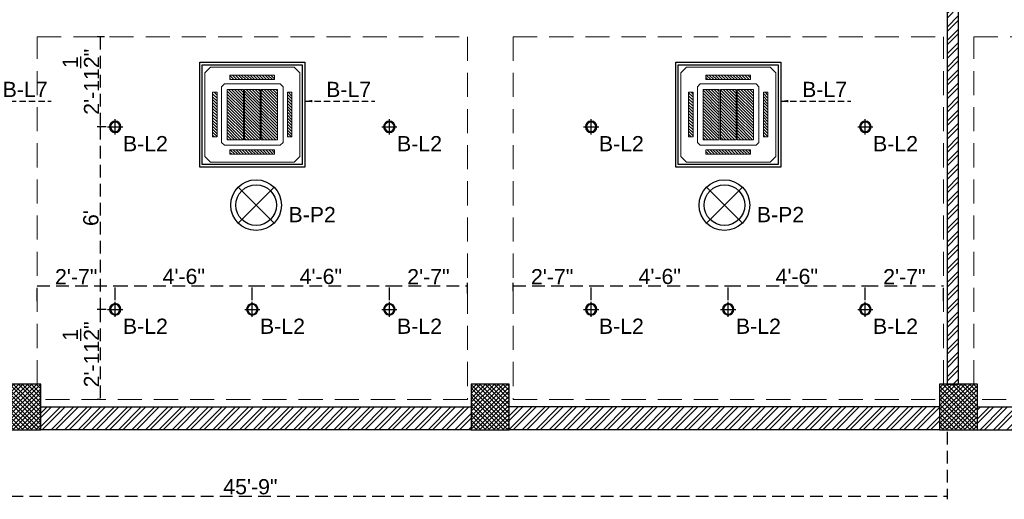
# Model space of a CAD drawing. Header units: inches. Extents: x 105152 to 158499, y 12149 to 30915.
# Tile 74 of 256: x 124861 to 125248, y 17377 to 17566. Entities that reach past the tile are written whole.
import ezdxf

# ---------------------------------------------------------------- set-up
doc = ezdxf.new("R2010")
doc.units = ezdxf.units.IN
doc.header["$MEASUREMENT"] = 0
doc.header["$PDMODE"] = 34
doc.linetypes.add('HIDDEN', pattern=[0.375, 0.25, -0.125])
for name, color, linetype, lineweight in [('-AC-EQUEPMENT', 1, 'Continuous', 20), ('PD_COLUMN', 2, 'Continuous', 60), ('PD_HATCH', 45, 'Continuous', 9)]:
    doc.layers.add(name, color=color, linetype=linetype, lineweight=lineweight)
doc.layers.add('15w led', color=7, linetype='Continuous', true_color=0xe600e6)
for name, color, linetype in [('PD_025_TEXT', 61, 'Continuous'), ('PD_DIMENSION', 101, 'Continuous'), ('PD_LIGHTING', 23, 'Continuous')]:
    doc.layers.add(name, color=color, linetype=linetype)
doc.layers.add('PD_BASE', color=8, linetype='Continuous', transparency=0.5)
doc.styles.get("Standard").update_dxf_attribs({"font": 'arial.ttf', "height": 6})
doc.styles.add('style1', font='arial.ttf', dxfattribs={"height": 500})
doc.dimstyles.new('ISO-10', dxfattribs={"dimtxt": 6, "dimasz": 0.5, "dimexe": 1.25, "dimexo": 0.625, "dimtad": 1, "dimtoh": 1, "dimdec": 1, "dimlunit": 4, "dimtxsty": 'Standard', "dimblk": 'ARCHTICK', "dimcen": 2.5, "dimclrt": 3, "dimadec": 0, "dimazin": 0, "dimtfac": 1, "dimtdec": 1, "dimtmove": 1, "dimatfit": 3, "dimfxl": 1, "dimarcsym": 0})
pattern_1 = [(45, (270111.2745, 44121.918), (-1.767766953, 1.767766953), []), (135, (270111.2745, 44121.918), (-1.767766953, -1.767766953), [])]

# ---------------------------------------------------------------- blocks, each defined once
blk = doc.blocks.new('_ArchTick')
at = {"color": 0, "linetype": 'ByBlock', "const_width": 0.15}
blk.add_lwpolyline([(-0.5, -0.5), (0.5, 0.5)], dxfattribs=at)
blk = doc.blocks.new('*D152')
at = {"layer": 'Defpoints', "color": 0, "ltscale": 20, "transparency": 16777216}
for p in [(125225.99, 17422.43), (124676.99, 17413.43), (125225.99, 17378.27)]:
    blk.add_point(p, dxfattribs=at)
at = {"layer": 'PD_DIMENSION', "color": 0, "linetype": 'HIDDEN', "lineweight": -2, "ltscale": 20, "transparency": 16777216}
for p, q in [((124676.99, 17403.67), (124676.99, 17377.02)), ((125225.99, 17403.67), (125225.99, 17377.02)), ((124676.99, 17378.27), (125225.99, 17378.27))]:
    blk.add_line(p, q, dxfattribs=at)
at = {"layer": 'PD_DIMENSION', "color": 0, "lineweight": -2, "ltscale": 20, "transparency": 16777216, "xscale": 0.5, "yscale": 0.5, "zscale": 0.5, "rotation": 180}
blk.add_blockref('_ArchTick', (124676.99, 17378.27), dxfattribs=at)
at = {"layer": 'PD_DIMENSION', "color": 0, "lineweight": -2, "ltscale": 20, "transparency": 16777216, "xscale": 0.5, "yscale": 0.5, "zscale": 0.5}
blk.add_blockref('_ArchTick', (125225.99, 17378.27), dxfattribs=at)
at = {"layer": 'PD_DIMENSION', "color": 3, "ltscale": 20, "transparency": 16777216, "insert": (124951.49, 17381.95), "char_height": 6, "attachment_point": 5}
blk.add_mtext('45\'-9"', dxfattribs=at)
blk = doc.blocks.new('columns2')
at = {"layer": 'PD_HATCH', "lineweight": 5}
h = blk.add_hatch(dxfattribs=at)
h.set_pattern_fill('ANSI37', color=173, scale=20)
h.paths.add_polyline_path([(387, -250), (387, -268), (369, -268), (369, -250)])
h.paths.add_polyline_path([(18, 0), (18, -15), (0, -15), (0, 0)])
h.paths.add_polyline_path([(18, -828), (18, -813), (0, -813), (0, -828)])
h.paths.add_polyline_path([(201, -870), (186, -870), (186, -888), (201, -888)])
h.paths.add_polyline_path([(570, -870), (555, -870), (555, -888), (570, -888)])
h.paths.add_polyline_path([(754.5, -870), (739.5, -870), (739.5, -888), (754.5, -888)])
h.paths.add_polyline_path([(934.5, -870), (919.5, -870), (919.5, -888), (934.5, -888)])
h.paths.add_polyline_path([(385.5, -870), (370.5, -870), (370.5, -888), (385.5, -888)])
h.paths.add_polyline_path([(201, 42), (186, 42), (186, 60), (201, 60)])
h.paths.add_polyline_path([(387, -578), (387, -560), (369, -560), (369, -578)])
h.paths.add_polyline_path([(1116, -731.5), (1116, -716.5), (1098, -716.5), (1098, -731.5)])
h.paths.add_polyline_path([(1116, -111.5), (1116, -96.5), (1098, -96.5), (1098, -111.5)])
h.paths.add_polyline_path([(1116, -561.5), (1116, -576.5), (1098, -576.5), (1098, -561.5)])
h.paths.add_polyline_path([(1116, -251.5), (1116, -266.5), (1098, -266.5), (1098, -251.5)])
h.paths.add_polyline_path([(0, -731.5), (0, -716.5), (18, -716.5), (18, -731.5)])
h.paths.add_polyline_path([(0, -111.5), (0, -96.5), (18, -96.5), (18, -111.5)])
h.paths.add_polyline_path([(0, -406.5), (0, -421.5), (18, -421.5), (18, -406.5)])
h.paths.add_polyline_path([(0, -561.5), (0, -576.5), (18, -576.5), (18, -561.5)])
h.paths.add_polyline_path([(0, -251.5), (0, -266.5), (18, -266.5), (18, -251.5)])
h.paths.add_polyline_path([(993, -111.5), (993, -99.5), (984, -99.5), (984, -111.5)])
h.paths.add_polyline_path([(993, -189.5), (993, -201.5), (984, -201.5), (984, -189.5)])
h.paths.add_polyline_path([(903, -111.5), (903, -99.5), (912, -99.5), (912, -111.5)])
h.paths.add_polyline_path([(903, -189.5), (903, -201.5), (912, -201.5), (912, -189.5)])
h.paths.add_polyline_path([(75, -870), (60, -870), (60, -888), (75, -888)])
h.paths.add_polyline_path([(1116, -870), (1101, -870), (1101, -888), (1116, -888)])
h.paths.add_polyline_path([(75, 42), (60, 42), (60, 60), (75, 60)])
h.paths.add_polyline_path([(570, 42), (555, 42), (555, 60), (570, 60)])
h.paths.add_polyline_path([(754.5, 42), (739.5, 42), (739.5, 60), (754.5, 60)])
h.paths.add_polyline_path([(934.5, 42), (919.5, 42), (919.5, 60), (934.5, 60)])
h.paths.add_polyline_path([(385.5, 42), (370.5, 42), (370.5, 60), (385.5, 60)])
h.paths.add_polyline_path([(1116, 42), (1101, 42), (1101, 60), (1116, 60)])
h.paths.add_polyline_path([(738, -250), (738, -268), (756, -268), (756, -250)])
h.paths.add_polyline_path([(756, -578), (756, -560), (738, -560), (738, -578)])
at = {"layer": 'PD_COLUMN', "color": 173, "lineweight": 5}
for points in [[(201, -870), (186, -870), (186, -888), (201, -888)], [(385.5, -870), (370.5, -870), (370.5, -888), (385.5, -888)], [(570, -870), (555, -870), (555, -888), (570, -888)]]:
    blk.add_lwpolyline(points, close=True, dxfattribs=at)
at = {"layer": 'PD_HATCH', "color": 173, "linetype": 'HIDDEN', "lineweight": 5, "ltscale": 38}
for p, q in [((199.5, -870), (199.5, -733)), ((199.5, -733), (369, -733)), ((369, -733), (369, -876)), ((387, -733), (556.5, -733)), ((387, -733), (387, -876)), ((556.5, -870), (556.5, -733)), ((568.5, -870), (568.5, -733)), ((568.5, -733), (738, -733)), ((369, -876), (201, -876)), ((387, -876), (555, -876)), ((738, -876), (570, -876)), ((370.5, -888), (201, -888)), ((385.5, -888), (555, -888)), ((739.5, -888), (570, -888))]:
    blk.add_line(p, q, dxfattribs=at)
blk = doc.blocks.new('dgdg')
h = blk.add_hatch()
h.set_pattern_fill('ANSI31', color=256, scale=150)
h.paths.add_polyline_path([(-20, -226), (-60, -226), (-60, -626), (-20, -626)])
h.paths.add_polyline_path([(-175, -71), (-575, -71), (-575, -111), (-175, -111)])
h.paths.add_polyline_path([(-690, -226), (-730, -226), (-730, -626), (-690, -626)])
h.paths.add_polyline_path([(-175, -741), (-575, -741), (-575, -781), (-175, -781)])
h = blk.add_hatch()
h.set_pattern_fill('ANSI31', color=256, scale=150)
h.set_pattern_definition([(45, (17390.127, 13433.387), (-13.258252, 13.258252), [])])
h.paths.add_polyline_path([(-455, -651), (-600, -651), (-600, -201), (-455, -201)])
h.paths.add_polyline_path([(-295, -201), (-150, -201), (-150, -651), (-295, -651)])
h.paths.add_polyline_path([(-305, -651), (-445, -651), (-445, -201), (-305, -201)])
for points in [[(-750, -1), (0, -1), (50, -51), (50, -801), (0, -851), (-750, -851), (-800, -801), (-800, -51)], [(-575, -71), (-175, -71), (-175, -111), (-575, -111)], [(-625, -151), (-125, -151), (-100, -176), (-100, -676), (-125, -701), (-625, -701), (-650, -676), (-650, -176)], [(-690, -626), (-690, -226), (-730, -226), (-730, -626)], [(-60, -626), (-60, -226), (-20, -226), (-20, -626)], [(-575, -781), (-175, -781), (-175, -741), (-575, -741)]]:
    blk.add_lwpolyline(points, close=True)
for points in [[(-455, -651), (-600, -651), (-600, -201), (-455, -201), (-455, -651)], [(-305, -651), (-445, -651), (-445, -201), (-305, -201), (-305, -651)], [(-295, -201), (-150, -201), (-150, -651), (-295, -651), (-295, -201)]]:
    blk.add_lwpolyline(points)
blk = doc.blocks.new('ight 18w')
at = {"lineweight": 25}
for p, q in [((6, 0), (-6, 0)), ((0, 6), (0, -6))]:
    blk.add_line(p, q, dxfattribs=at)
for radius in [4.5, 3.75]:
    blk.add_circle((0, 0), radius, dxfattribs=at)
blk = doc.blocks.new('LGIHT46E')
for p, q in [((7.07, 7.07), (-7.07, -7.07)), ((-7.07, 7.07), (7.07, -7.07))]:
    blk.add_line(p, q)
for radius in [10, 8]:
    blk.add_circle((0, 0), radius)
blk = doc.blocks.new('*D218')
at = {"layer": 'Defpoints', "color": 0, "ltscale": 20, "transparency": 16777216}
for p in [(124898.24, 17461.19), (124867.49, 17454.55), (124898.24, 17454.93)]:
    blk.add_point(p, dxfattribs=at)
at = {"layer": 'PD_DIMENSION', "color": 0, "linetype": 'HIDDEN', "lineweight": -2, "ltscale": 20, "transparency": 16777216}
for p, q in [((124867.49, 17455.17), (124867.49, 17462.44)), ((124867.49, 17461.19), (124898.24, 17461.19)), ((124898.24, 17455.55), (124898.24, 17462.44))]:
    blk.add_line(p, q, dxfattribs=at)
at = {"layer": 'PD_DIMENSION', "color": 0, "lineweight": -2, "ltscale": 20, "transparency": 16777216, "xscale": 0.5, "yscale": 0.5, "zscale": 0.5, "rotation": 180}
blk.add_blockref('_ArchTick', (124867.49, 17461.19), dxfattribs=at)
at = {"layer": 'PD_DIMENSION', "color": 0, "lineweight": -2, "ltscale": 20, "transparency": 16777216, "xscale": 0.5, "yscale": 0.5, "zscale": 0.5}
blk.add_blockref('_ArchTick', (124898.24, 17461.19), dxfattribs=at)
at = {"layer": 'PD_DIMENSION', "color": 3, "ltscale": 20, "transparency": 16777216, "insert": (124882.87, 17464.82), "char_height": 6, "attachment_point": 5}
blk.add_mtext('2\'-7"', dxfattribs=at)
blk = doc.blocks.new('*D219')
at = {"layer": 'Defpoints', "color": 0, "ltscale": 20, "transparency": 16777216}
for p in [(124952.24, 17461.19), (124898.24, 17454.93), (124952.24, 17454.93)]:
    blk.add_point(p, dxfattribs=at)
at = {"layer": 'PD_DIMENSION', "color": 0, "linetype": 'HIDDEN', "lineweight": -2, "ltscale": 20, "transparency": 16777216}
for p, q in [((124898.24, 17455.55), (124898.24, 17462.44)), ((124898.24, 17461.19), (124952.24, 17461.19)), ((124952.24, 17455.55), (124952.24, 17462.44))]:
    blk.add_line(p, q, dxfattribs=at)
at = {"layer": 'PD_DIMENSION', "color": 0, "lineweight": -2, "ltscale": 20, "transparency": 16777216, "xscale": 0.5, "yscale": 0.5, "zscale": 0.5, "rotation": 180}
blk.add_blockref('_ArchTick', (124898.24, 17461.19), dxfattribs=at)
at = {"layer": 'PD_DIMENSION', "color": 0, "lineweight": -2, "ltscale": 20, "transparency": 16777216, "xscale": 0.5, "yscale": 0.5, "zscale": 0.5}
blk.add_blockref('_ArchTick', (124952.24, 17461.19), dxfattribs=at)
at = {"layer": 'PD_DIMENSION', "color": 3, "ltscale": 20, "transparency": 16777216, "insert": (124925.24, 17464.88), "char_height": 6, "attachment_point": 5}
blk.add_mtext('4\'-6"', dxfattribs=at)
blk = doc.blocks.new('*D220')
at = {"layer": 'Defpoints', "color": 0, "ltscale": 20, "transparency": 16777216}
for p in [(125006.24, 17461.19), (124952.24, 17454.93), (125006.24, 17454.93)]:
    blk.add_point(p, dxfattribs=at)
at = {"layer": 'PD_DIMENSION', "color": 0, "linetype": 'HIDDEN', "lineweight": -2, "ltscale": 20, "transparency": 16777216}
for p, q in [((124952.24, 17455.55), (124952.24, 17462.44)), ((124952.24, 17461.19), (125006.24, 17461.19)), ((125006.24, 17455.55), (125006.24, 17462.44))]:
    blk.add_line(p, q, dxfattribs=at)
at = {"layer": 'PD_DIMENSION', "color": 0, "lineweight": -2, "ltscale": 20, "transparency": 16777216, "xscale": 0.5, "yscale": 0.5, "zscale": 0.5, "rotation": 180}
blk.add_blockref('_ArchTick', (124952.24, 17461.19), dxfattribs=at)
at = {"layer": 'PD_DIMENSION', "color": 0, "lineweight": -2, "ltscale": 20, "transparency": 16777216, "xscale": 0.5, "yscale": 0.5, "zscale": 0.5}
blk.add_blockref('_ArchTick', (125006.24, 17461.19), dxfattribs=at)
at = {"layer": 'PD_DIMENSION', "color": 3, "ltscale": 20, "transparency": 16777216, "insert": (124979.24, 17464.88), "char_height": 6, "attachment_point": 5}
blk.add_mtext('4\'-6"', dxfattribs=at)
blk = doc.blocks.new('*D221')
at = {"layer": 'Defpoints', "color": 0, "ltscale": 20, "transparency": 16777216}
for p in [(125036.99, 17461.19), (125036.99, 17457.58), (125006.24, 17454.93)]:
    blk.add_point(p, dxfattribs=at)
at = {"layer": 'PD_DIMENSION', "color": 0, "linetype": 'HIDDEN', "lineweight": -2, "ltscale": 20, "transparency": 16777216}
for p, q in [((125006.24, 17455.55), (125006.24, 17462.44)), ((125006.24, 17461.19), (125036.99, 17461.19)), ((125036.99, 17458.2), (125036.99, 17462.44))]:
    blk.add_line(p, q, dxfattribs=at)
at = {"layer": 'PD_DIMENSION', "color": 0, "lineweight": -2, "ltscale": 20, "transparency": 16777216, "xscale": 0.5, "yscale": 0.5, "zscale": 0.5, "rotation": 180}
blk.add_blockref('_ArchTick', (125006.24, 17461.19), dxfattribs=at)
at = {"layer": 'PD_DIMENSION', "color": 0, "lineweight": -2, "ltscale": 20, "transparency": 16777216, "xscale": 0.5, "yscale": 0.5, "zscale": 0.5}
blk.add_blockref('_ArchTick', (125036.99, 17461.19), dxfattribs=at)
at = {"layer": 'PD_DIMENSION', "color": 3, "ltscale": 20, "transparency": 16777216, "insert": (125021.62, 17464.82), "char_height": 6, "attachment_point": 5}
blk.add_mtext('2\'-7"', dxfattribs=at)
blk = doc.blocks.new('*D222')
at = {"layer": 'Defpoints', "color": 0, "ltscale": 20, "transparency": 16777216}
for p in [(125085.74, 17461.19), (125054.99, 17458.48), (125085.74, 17454.93)]:
    blk.add_point(p, dxfattribs=at)
at = {"layer": 'PD_DIMENSION', "color": 0, "linetype": 'HIDDEN', "lineweight": -2, "ltscale": 20, "transparency": 16777216}
for p, q in [((125054.99, 17459.1), (125054.99, 17462.44)), ((125054.99, 17461.19), (125085.74, 17461.19)), ((125085.74, 17455.55), (125085.74, 17462.44))]:
    blk.add_line(p, q, dxfattribs=at)
at = {"layer": 'PD_DIMENSION', "color": 0, "lineweight": -2, "ltscale": 20, "transparency": 16777216, "xscale": 0.5, "yscale": 0.5, "zscale": 0.5, "rotation": 180}
blk.add_blockref('_ArchTick', (125054.99, 17461.19), dxfattribs=at)
at = {"layer": 'PD_DIMENSION', "color": 0, "lineweight": -2, "ltscale": 20, "transparency": 16777216, "xscale": 0.5, "yscale": 0.5, "zscale": 0.5}
blk.add_blockref('_ArchTick', (125085.74, 17461.19), dxfattribs=at)
at = {"layer": 'PD_DIMENSION', "color": 3, "ltscale": 20, "transparency": 16777216, "insert": (125070.37, 17464.82), "char_height": 6, "attachment_point": 5}
blk.add_mtext('2\'-7"', dxfattribs=at)
blk = doc.blocks.new('*D223')
at = {"layer": 'Defpoints', "color": 0, "ltscale": 20, "transparency": 16777216}
for p in [(125139.74, 17461.19), (125085.74, 17454.93), (125139.74, 17454.93)]:
    blk.add_point(p, dxfattribs=at)
at = {"layer": 'PD_DIMENSION', "color": 0, "linetype": 'HIDDEN', "lineweight": -2, "ltscale": 20, "transparency": 16777216}
for p, q in [((125085.74, 17455.55), (125085.74, 17462.44)), ((125085.74, 17461.19), (125139.74, 17461.19)), ((125139.74, 17455.55), (125139.74, 17462.44))]:
    blk.add_line(p, q, dxfattribs=at)
at = {"layer": 'PD_DIMENSION', "color": 0, "lineweight": -2, "ltscale": 20, "transparency": 16777216, "xscale": 0.5, "yscale": 0.5, "zscale": 0.5, "rotation": 180}
blk.add_blockref('_ArchTick', (125085.74, 17461.19), dxfattribs=at)
at = {"layer": 'PD_DIMENSION', "color": 0, "lineweight": -2, "ltscale": 20, "transparency": 16777216, "xscale": 0.5, "yscale": 0.5, "zscale": 0.5}
blk.add_blockref('_ArchTick', (125139.74, 17461.19), dxfattribs=at)
at = {"layer": 'PD_DIMENSION', "color": 3, "ltscale": 20, "transparency": 16777216, "insert": (125112.74, 17464.88), "char_height": 6, "attachment_point": 5}
blk.add_mtext('4\'-6"', dxfattribs=at)
blk = doc.blocks.new('*D224')
at = {"layer": 'Defpoints', "color": 0, "ltscale": 20, "transparency": 16777216}
for p in [(125193.74, 17461.19), (125139.74, 17454.93), (125193.74, 17454.93)]:
    blk.add_point(p, dxfattribs=at)
at = {"layer": 'PD_DIMENSION', "color": 0, "linetype": 'HIDDEN', "lineweight": -2, "ltscale": 20, "transparency": 16777216}
for p, q in [((125139.74, 17455.55), (125139.74, 17462.44)), ((125139.74, 17461.19), (125193.74, 17461.19)), ((125193.74, 17455.55), (125193.74, 17462.44))]:
    blk.add_line(p, q, dxfattribs=at)
at = {"layer": 'PD_DIMENSION', "color": 0, "lineweight": -2, "ltscale": 20, "transparency": 16777216, "xscale": 0.5, "yscale": 0.5, "zscale": 0.5, "rotation": 180}
blk.add_blockref('_ArchTick', (125139.74, 17461.19), dxfattribs=at)
at = {"layer": 'PD_DIMENSION', "color": 0, "lineweight": -2, "ltscale": 20, "transparency": 16777216, "xscale": 0.5, "yscale": 0.5, "zscale": 0.5}
blk.add_blockref('_ArchTick', (125193.74, 17461.19), dxfattribs=at)
at = {"layer": 'PD_DIMENSION', "color": 3, "ltscale": 20, "transparency": 16777216, "insert": (125166.74, 17464.88), "char_height": 6, "attachment_point": 5}
blk.add_mtext('4\'-6"', dxfattribs=at)
blk = doc.blocks.new('*D225')
at = {"layer": 'Defpoints', "color": 0, "ltscale": 20, "transparency": 16777216}
for p in [(125224.49, 17461.19), (125193.74, 17454.93), (125224.49, 17454.68)]:
    blk.add_point(p, dxfattribs=at)
at = {"layer": 'PD_DIMENSION', "color": 0, "linetype": 'HIDDEN', "lineweight": -2, "ltscale": 20, "transparency": 16777216}
for p, q in [((125193.74, 17455.55), (125193.74, 17462.44)), ((125193.74, 17461.19), (125224.49, 17461.19)), ((125224.49, 17455.31), (125224.49, 17462.44))]:
    blk.add_line(p, q, dxfattribs=at)
at = {"layer": 'PD_DIMENSION', "color": 0, "lineweight": -2, "ltscale": 20, "transparency": 16777216, "xscale": 0.5, "yscale": 0.5, "zscale": 0.5, "rotation": 180}
blk.add_blockref('_ArchTick', (125193.74, 17461.19), dxfattribs=at)
at = {"layer": 'PD_DIMENSION', "color": 0, "lineweight": -2, "ltscale": 20, "transparency": 16777216, "xscale": 0.5, "yscale": 0.5, "zscale": 0.5}
blk.add_blockref('_ArchTick', (125224.49, 17461.19), dxfattribs=at)
at = {"layer": 'PD_DIMENSION', "color": 3, "ltscale": 20, "transparency": 16777216, "insert": (125209.12, 17464.82), "char_height": 6, "attachment_point": 5}
blk.add_mtext('2\'-7"', dxfattribs=at)
blk = doc.blocks.new('*D226')
at = {"layer": 'Defpoints', "color": 0, "ltscale": 20, "transparency": 16777216}
for p in [(124894.57, 17559.43), (124892.36, 17523.93), (124895.24, 17523.93)]:
    blk.add_point(p, dxfattribs=at)
at = {"layer": 'PD_DIMENSION', "color": 0, "linetype": 'HIDDEN', "lineweight": -2, "ltscale": 20, "transparency": 16777216}
for p, q in [((124893.95, 17559.43), (124891.11, 17559.43)), ((124892.36, 17559.43), (124892.36, 17523.93)), ((124894.62, 17523.93), (124891.11, 17523.93))]:
    blk.add_line(p, q, dxfattribs=at)
at = {"layer": 'PD_DIMENSION', "color": 0, "lineweight": -2, "ltscale": 20, "transparency": 16777216, "xscale": 0.5, "yscale": 0.5, "zscale": 0.5}
for p, rotation in [((124892.36, 17559.43), 90), ((124892.36, 17523.93), 270)]:
    blk.add_blockref('_ArchTick', p, dxfattribs=dict(at, rotation=rotation))
at = {"layer": 'PD_DIMENSION', "color": 3, "ltscale": 20, "transparency": 16777216, "insert": (124884.71, 17541.68), "char_height": 6, "attachment_point": 5, "rotation": 90}
blk.add_mtext('2\'-11{\\H1.000000x;\\S1/2;}"', dxfattribs=at)
blk = doc.blocks.new('*D227')
at = {"layer": 'Defpoints', "color": 0, "ltscale": 20, "transparency": 16777216}
for p in [(124895.24, 17523.93), (124892.36, 17451.93), (124895.24, 17451.93)]:
    blk.add_point(p, dxfattribs=at)
at = {"layer": 'PD_DIMENSION', "color": 0, "linetype": 'HIDDEN', "lineweight": -2, "ltscale": 20, "transparency": 16777216}
for p, q in [((124894.62, 17523.93), (124891.11, 17523.93)), ((124892.36, 17523.93), (124892.36, 17451.93)), ((124894.62, 17451.93), (124891.11, 17451.93))]:
    blk.add_line(p, q, dxfattribs=at)
at = {"layer": 'PD_DIMENSION', "color": 0, "lineweight": -2, "ltscale": 20, "transparency": 16777216, "xscale": 0.5, "yscale": 0.5, "zscale": 0.5}
for p, rotation in [((124892.36, 17523.93), 90), ((124892.36, 17451.93), 270)]:
    blk.add_blockref('_ArchTick', p, dxfattribs=dict(at, rotation=rotation))
at = {"layer": 'PD_DIMENSION', "color": 3, "ltscale": 20, "transparency": 16777216, "insert": (124888.67, 17487.93), "char_height": 6, "attachment_point": 5, "rotation": 90}
blk.add_mtext("6'", dxfattribs=at)
blk = doc.blocks.new('*D228')
at = {"layer": 'Defpoints', "color": 0, "ltscale": 20, "transparency": 16777216}
for p in [(124895.24, 17451.93), (124892.36, 17416.43), (124892.36, 17416.43)]:
    blk.add_point(p, dxfattribs=at)
at = {"layer": 'PD_DIMENSION', "color": 0, "linetype": 'HIDDEN', "lineweight": -2, "ltscale": 20, "transparency": 16777216}
for p, q in [((124894.62, 17451.93), (124891.11, 17451.93)), ((124892.36, 17451.93), (124892.36, 17416.43)), ((124892.36, 17416.43), (124891.11, 17416.43))]:
    blk.add_line(p, q, dxfattribs=at)
at = {"layer": 'PD_DIMENSION', "color": 0, "lineweight": -2, "ltscale": 20, "transparency": 16777216, "xscale": 0.5, "yscale": 0.5, "zscale": 0.5}
for p, rotation in [((124892.36, 17451.93), 90), ((124892.36, 17416.43), 270)]:
    blk.add_blockref('_ArchTick', p, dxfattribs=dict(at, rotation=rotation))
at = {"layer": 'PD_DIMENSION', "color": 3, "ltscale": 20, "transparency": 16777216, "insert": (124884.71, 17434.18), "char_height": 6, "attachment_point": 5, "rotation": 90}
blk.add_mtext('2\'-11{\\H1.000000x;\\S1/2;}"', dxfattribs=at)

msp = doc.modelspace()

# ---------------------------------------------------------------- hatches: boundary and pattern name
at = {"layer": 'PD_BASE'}
h = msp.add_hatch(dxfattribs=at)
h.set_pattern_fill('ANSI32', color=256, scale=10)
h.set_pattern_definition([(45, (124673.841, 17518.1774), (-2.65165, 2.65165), []), (45, (124675.6088, 17518.1774), (-2.65165, 2.65165), [])])
h.paths.add_polyline_path([(124676.99, 17560.93), (124667.99, 17560.93), (124667.99, 17479.43), (124676.99, 17479.43)])
h.paths.add_polyline_path([(125038.49, 17413.43), (124868.99, 17413.43), (124868.99, 17404.43), (125038.49, 17404.43)])
h.paths.add_polyline_path([(125222.99, 17413.43), (125053.49, 17413.43), (125053.49, 17404.43), (125222.99, 17404.43)])
h.paths.add_polyline_path([(124676.99, 18277.43), (124667.99, 18277.43), (124667.99, 18195.93), (124676.99, 18195.93)])
h.paths.add_polyline_path([(124676.99, 18180.93), (124667.99, 18180.93), (124667.99, 18040.93), (124676.99, 18040.93)])
h.paths.add_polyline_path([(124676.99, 18025.93), (124667.99, 18025.93), (124667.99, 17885.93), (124676.99, 17885.93)])
h.paths.add_polyline_path([(124676.99, 17870.93), (124667.99, 17870.93), (124667.99, 17730.93), (124676.99, 17730.93)])
h.paths.add_polyline_path([(124676.99, 17715.93), (124667.99, 17715.93), (124667.99, 17575.93), (124676.99, 17575.93)])
h.paths.add_polyline_path([(125768.99, 18352.43), (125602.49, 18352.43), (125602.49, 18343.43), (125768.99, 18343.43)])
h.paths.add_polyline_path([(125587.49, 18352.43), (125422.49, 18352.43), (125422.49, 18343.43), (125587.49, 18343.43)])
h.paths.add_polyline_path([(125407.49, 18352.43), (125237.99, 18352.43), (125237.99, 18343.43), (125407.49, 18343.43)])
h.paths.add_polyline_path([(125222.99, 18352.43), (125053.49, 18352.43), (125053.49, 18343.43), (125222.99, 18343.43)])
h.paths.add_polyline_path([(124853.99, 18352.43), (124742.99, 18352.43), (124742.99, 18343.43), (124853.99, 18343.43)])
h.paths.add_polyline_path([(124727.99, 18352.43), (124667.99, 18352.43), (124667.99, 18292.43), (124676.99, 18292.43), (124676.99, 18343.43), (124727.99, 18343.43)])
h.paths.add_polyline_path([(124676.99, 17464.43), (124667.99, 17464.43), (124667.99, 17404.43), (124727.99, 17404.43), (124727.99, 17413.43), (124676.99, 17413.43)])
h.paths.add_polyline_path([(124853.99, 17413.43), (124742.99, 17413.43), (124742.99, 17404.43), (124853.99, 17404.43)])
h.paths.add_polyline_path([(125262.74, 17413.43), (125237.99, 17413.43), (125237.99, 17404.43), (125262.74, 17404.43)])
h.paths.add_polyline_path([(125407.49, 17413.43), (125382.74, 17413.43), (125382.74, 17404.43), (125407.49, 17404.43)])
h.paths.add_polyline_path([(125444.99, 17413.43), (125422.49, 17413.43), (125422.49, 17404.43), (125444.99, 17404.43)])
h.paths.add_polyline_path([(125587.49, 17413.43), (125564.99, 17413.43), (125564.99, 17404.43), (125587.49, 17404.43)])
h.paths.add_polyline_path([(125624.99, 17413.43), (125602.49, 17413.43), (125602.49, 17404.43), (125624.99, 17404.43)])
h.paths.add_polyline_path([(125768.99, 17413.43), (125744.99, 17413.43), (125744.99, 17404.43), (125768.99, 17404.43)])
h.paths.add_polyline_path([(125783.99, 17422.43), (125774.99, 17422.43)])
h.paths.add_polyline_path([(125783.99, 17560.93), (125774.99, 17560.93), (125774.99, 17422.43), (125783.99, 17422.43)])
h.paths.add_polyline_path([(125783.99, 17715.93), (125774.99, 17715.93), (125774.99, 17575.93), (125783.99, 17575.93)])
h.paths.add_polyline_path([(125783.99, 18025.93), (125774.99, 18025.93), (125774.99, 17730.93), (125783.99, 17730.93)])
h.paths.add_polyline_path([(125783.99, 18334.43), (125774.99, 18334.43), (125774.99, 18195.93), (125783.99, 18195.93)])
h.paths.add_polyline_path([(125765.99, 18192.93), (125660.99, 18192.93), (125660.99, 18183.93), (125765.99, 18183.93)])
h.paths.add_polyline_path([(125660.99, 18180.93), (125651.99, 18180.93), (125651.99, 18102.93), (125660.99, 18102.93)])
h.paths.add_polyline_path([(125651.99, 18192.93), (125579.99, 18192.93), (125579.99, 18183.93), (125651.99, 18183.93)])
h.paths.add_polyline_path([(125579.99, 18180.93), (125570.99, 18180.93), (125570.99, 18102.93), (125579.99, 18102.93)])
h.paths.add_polyline_path([(125570.99, 18192.93), (125489.99, 18192.93), (125489.99, 18090.93), (125516.99, 18090.93), (125516.99, 18099.93), (125498.99, 18099.93), (125498.99, 18183.93), (125570.99, 18183.93)])
h.paths.add_polyline_path([(125570.99, 18099.93), (125552.99, 18099.93), (125552.99, 18090.93), (125570.99, 18090.93)], flags=17)
h.paths.add_polyline_path([(125597.99, 18099.93), (125579.99, 18099.93), (125579.99, 18090.93), (125597.99, 18090.93)])
h.paths.add_polyline_path([(125651.99, 18099.93), (125633.99, 18099.93), (125633.99, 18090.93), (125651.99, 18090.93)])
h.paths.add_polyline_path([(125660.99, 18090.93), (125651.99, 18090.93), (125651.99, 18027.93), (125660.99, 18027.93)])
h.paths.add_polyline_path([(125783.99, 18041.93), (125774.99, 18041.93), (125774.99, 18040.93), (125783.99, 18040.93)])
h.paths.add_polyline_path([(125783.99, 18180.93), (125774.99, 18180.93), (125774.99, 18161.93), (125783.99, 18161.93)])
h.paths.add_polyline_path([(124905.74, 18343.43), (124905.74, 18352.43), (124868.99, 18352.43), (124868.99, 18343.43)])
h.paths.add_polyline_path([(125001.74, 18352.43), (125001.74, 18343.43), (125038.49, 18343.43), (125038.49, 18352.43)])
h = msp.add_hatch(dxfattribs=at)
h.set_pattern_fill('ANSI32', color=256, scale=10)
h.set_pattern_definition([(45, (-8358.2517, -1236.3267), (-2.65165043, 2.65165043), []), (45, (-8356.484, -1236.3267), (-2.65165043, 2.65165043), [])])
h.paths.add_polyline_path([(125230.49, 17954.55), (125036.99, 17954.55), (125036.99, 17949.55), (125074.94, 17949.55), (125225.99, 17949.55), (125225.99, 17422.43), (125230.49, 17422.43), (125230.49, 17949.55)])
h = msp.add_hatch(dxfattribs=at)
h.set_pattern_fill('ANSI37', color=256, scale=20)
h.set_pattern_definition(pattern_1)
h.paths.add_polyline_path([(124868.99, 17404.43), (124853.99, 17404.43), (124853.99, 17422.43), (124868.99, 17422.43)])
h = msp.add_hatch(dxfattribs=at)
h.set_pattern_fill('ANSI37', color=256, scale=20)
h.set_pattern_definition(pattern_1)
h.paths.add_polyline_path([(125053.49, 17404.43), (125038.49, 17404.43), (125038.49, 17422.43), (125053.49, 17422.43)])
h = msp.add_hatch(dxfattribs=at)
h.set_pattern_fill('ANSI37', color=256, scale=20)
h.set_pattern_definition(pattern_1)
h.paths.add_polyline_path([(125237.99, 17404.43), (125222.99, 17404.43), (125222.99, 17422.43), (125237.99, 17422.43)])

# ---------------------------------------------------------------- linework, layer by layer
at = {"layer": 'PD_BASE', "lineweight": 30}
for p, q in [((124868.99, 17413.43), (125038.49, 17413.43)), ((125222.99, 17413.43), (125053.49, 17413.43)), ((125237.99, 17413.43), (125262.74, 17413.43)), ((125038.49, 17404.43), (124868.99, 17404.43)), ((125222.99, 17404.43), (125053.49, 17404.43)), ((125237.99, 17404.43), (125262.74, 17404.43))]:
    msp.add_line(p, q, dxfattribs=at)
msp.add_lwpolyline([(125225.99, 17949.55), (125225.99, 17422.43), (125230.49, 17422.43), (125230.49, 17949.55)], dxfattribs=at)
at = {"layer": 'PD_BASE'}
for points in [[(124868.99, 17422.43), (124853.99, 17422.43), (124853.99, 17404.43), (124868.99, 17404.43)], [(125053.49, 17422.43), (125038.49, 17422.43), (125038.49, 17404.43), (125053.49, 17404.43)], [(125237.99, 17422.43), (125222.99, 17422.43), (125222.99, 17404.43), (125237.99, 17404.43)]]:
    msp.add_lwpolyline(points, close=True, dxfattribs=at)
at = {"layer": 'PD_LIGHTING'}
for points in [[(124931.54, 17549.43), (124972.94, 17549.43), (124972.94, 17508.03), (124931.54, 17508.03)], [(124932.54, 17548.43), (124971.94, 17548.43), (124971.94, 17509.03), (124932.54, 17509.03)], [(125119.04, 17549.43), (125160.44, 17549.43), (125160.44, 17508.03), (125119.04, 17508.03)], [(125120.04, 17548.43), (125159.44, 17548.43), (125159.44, 17509.03), (125120.04, 17509.03)]]:
    msp.add_lwpolyline(points, close=True, dxfattribs=at)

# ---------------------------------------------------------------- block references
at = {"layer": '-AC-EQUEPMENT', "color": 251, "true_color": 0x636466, "xscale": -0.04399999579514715, "yscale": 0.04399999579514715, "zscale": 0.04399999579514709}
for p in [(124935.74, 17547.47), (125123.24, 17547.47)]:
    msp.add_blockref('dgdg', p, dxfattribs=at)
at = {"layer": '15w led', "xscale": -0.5, "yscale": 0.5, "zscale": 0.5, "rotation": 90}
for p in [(124898.24, 17523.93), (125006.24, 17523.93), (125085.74, 17523.93), (125193.74, 17523.93), (124898.24, 17451.93), (124952.24, 17451.93), (125006.24, 17451.93), (125085.74, 17451.93), (125139.74, 17451.93), (125193.74, 17451.93)]:
    msp.add_blockref('ight 18w', p, dxfattribs=at)
at = {"layer": 'PD_COLUMN'}
msp.add_blockref('columns2', (124667.99, 18292.43), dxfattribs=at)
at = {"layer": 'PD_LIGHTING'}
for p in [(124953.74, 17493.03), (125138.24, 17493.03)]:
    msp.add_blockref('LGIHT46E', p, dxfattribs=at)

# ---------------------------------------------------------------- texts
at = {"layer": 'PD_025_TEXT', "char_height": 6, "width": 31.6583, "attachment_point": 1, "style": 'style1'}
for s, insert in [('\\pxi0.40344,qc;B-L7', (124845.7, 17541.67)), ('\\pxi0.40344,qc;B-L7', (124973.15, 17541.67)), ('\\pxi0.40344,qc;B-L7', (125160.65, 17541.67)), ('\\pxi0.40344,qc;B-L2', (124893.09, 17520.28)), ('\\pxi0.40344,qc;B-L2', (125001.09, 17520.28)), ('\\pxi0.40344,qc;B-L2', (125080.59, 17520.28)), ('\\pxi0.40344,qc;B-L2', (125188.59, 17520.28)), ('\\pxi0.40344,qc;B-P2', (124958.78, 17492.3)), ('\\pxi0.40344,qc;B-P2', (125143.28, 17492.3)), ('\\pxi0.40344,qc;B-L2', (124893.09, 17448.28)), ('\\pxi0.40344,qc;B-L2', (124947.09, 17448.28)), ('\\pxi0.40344,qc;B-L2', (125001.09, 17448.28)), ('\\pxi0.40344,qc;B-L2', (125080.59, 17448.28)), ('\\pxi0.40344,qc;B-L2', (125134.59, 17448.28)), ('\\pxi0.40344,qc;B-L2', (125188.59, 17448.28))]:
    msp.add_mtext(s, dxfattribs=dict(at, insert=insert))

# ---------------------------------------------------------------- dimensions: what is measured, and where the dimension line sits
at = {"layer": 'PD_DIMENSION', "ltscale": 20}
for base, p1, p2, picture, middle in [((124892.36, 17523.93), (124894.57, 17559.43), (124895.24, 17523.93), '*D226', (124884.71, 17541.68)), ((124892.36, 17451.93), (124895.24, 17523.93), (124895.24, 17451.93), '*D227', (124888.67, 17487.93)), ((124892.36, 17416.43), (124895.24, 17451.93), (124892.36, 17416.43), '*D228', (124884.71, 17434.18))]:
    dim = msp.add_linear_dim(base=base, p1=p1, p2=p2, angle=90, dimstyle='ISO-10', override={"dimfxl": 25.4, "dimfxlon": 1, "dimarcsym": 1}, dxfattribs=at)
    dim.commit()
    dim.dimension.update_dxf_attribs({"geometry": picture, "text_midpoint": middle})
for base, p1, p2, picture, middle in [((124898.2415018, 17461.18728033), (124867.4915018, 17454.54552953), (124898.2415018, 17454.92694978), '*D218', (124882.8665018, 17464.82455864)), ((124952.24, 17461.19), (124898.24, 17454.93), (124952.24, 17454.93), '*D219', (124925.24, 17464.88)), ((125006.24, 17461.19), (124952.24, 17454.93), (125006.24, 17454.93), '*D220', (124979.24, 17464.88)), ((125036.9915018, 17461.18728033), (125006.2415018, 17454.92694978), (125036.9915018, 17457.57593674), '*D221', (125021.6165018, 17464.82455864)), ((125085.7415018, 17461.18728033), (125054.9915018, 17458.4762551), (125085.7415018, 17454.92694978), '*D222', (125070.3665018, 17464.82455864)), ((125139.74, 17461.19), (125085.74, 17454.93), (125139.74, 17454.93), '*D223', (125112.74, 17464.88)), ((125193.74, 17461.19), (125139.74, 17454.93), (125193.74, 17454.93), '*D224', (125166.74, 17464.88)), ((125224.4915018, 17461.18728033), (125193.7415018, 17454.92694978), (125224.4915018, 17454.68179648), '*D225', (125209.1165018, 17464.82455864)), ((125225.99, 17378.27), (124676.99, 17413.43), (125225.99, 17422.43), '*D152', (124951.49, 17381.95))]:
    dim = msp.add_linear_dim(base=base, p1=p1, p2=p2, dimstyle='ISO-10', override={"dimfxl": 25.4, "dimfxlon": 1, "dimarcsym": 1}, dxfattribs=at)
    dim.commit()
    dim.dimension.update_dxf_attribs({"geometry": picture, "text_midpoint": middle})

# ---------------------------------------------------------------- leaders
at = {"layer": 'PD_025_TEXT', "linetype": 'HIDDEN', "ltscale": 10}
for points in [[(124845.49, 17534.06), (124873.05, 17534.06)], [(124972.94, 17534.06), (125000.5, 17534.06)], [(125160.44, 17534.06), (125188, 17534.06)]]:
    msp.add_leader(points, dimstyle='ISO-10', override={"dimasz": 3, "dimtad": 0, "dimfxl": 25.4, "dimfxlon": 1, "dimarcsym": 1}, dxfattribs=at)

doc.saveas('drawing.dxf')
